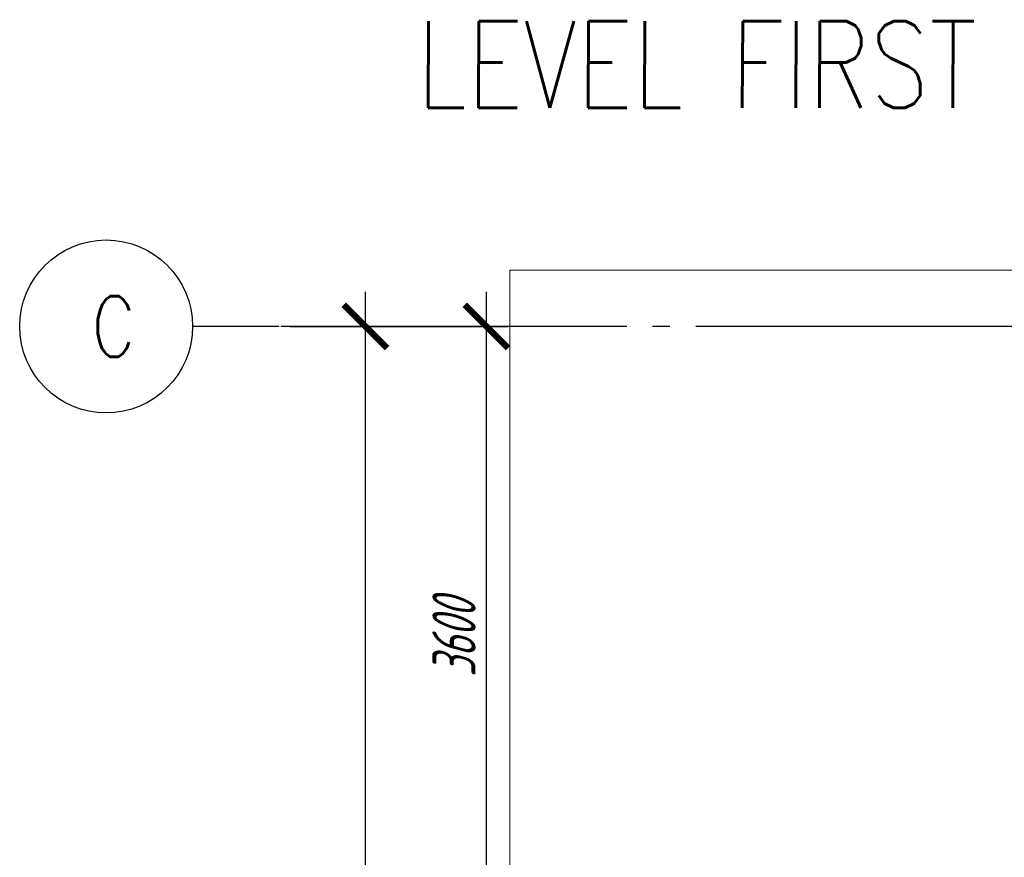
# Model space of a CAD drawing. Header units: millimetres. Extents: x 53645 to 137188, y 78097 to 135542.
# Tile 191 of 256: x 107267 to 112962, y 110385 to 115227. Entities that reach past the tile are written whole.
import ezdxf

# ---------------------------------------------------------------- set-up
doc = ezdxf.new("R2010")
doc.units = ezdxf.units.MM
doc.linetypes.add('CONTI', pattern=[0])
doc.linetypes.add('GOST2.303 5', pattern=[24, 20, -1.5, 1, -1.5])
doc.layers.add('axis_dim', color=40, linetype='CONTI')
doc.layers.add('mark', color=4, linetype='Continuous', lineweight=15)
doc.layers.add('stair1', color=7, linetype='Continuous', lineweight=15)
doc.styles.add('$DDT_AUDIT_GENERATED_(7E2899)_FixedEmptyName', font='ltypeshp.shx')
doc.styles.add('GOST 2.304', font='CS_Gost2304.shx', dxfattribs={"width": 0.8, "oblique": 15})
doc.dimstyles.new('СПДС', dxfattribs={"dimscale": 100, "dimtxt": 2.5, "dimasz": 2.5, "dimexe": 1.25, "dimexo": 0.625, "dimtad": 1, "dimdec": 0, "dimtxsty": 'GOST 2.304', "dimblk": 'ARCHTICK', "dimblk1": 'ARCHTICK', "dimblk2": 'ARCHTICK', "dimcen": 2.5, "dimdle": 2, "dimadec": 0, "dimazin": 2, "dimtfac": 0.75, "dimtdec": 4, "dimtmove": 1, "dimatfit": 3, "dimfxl": 1, "dimtolj": 1, "dimarcsym": 1})

# ---------------------------------------------------------------- blocks, each defined once
blk = doc.blocks.new('_ArchTick')
at = {"color": 0, "linetype": 'ByBlock', "const_width": 0.15}
blk.add_lwpolyline([(-0.5, -0.5), (0.5, 0.5)], dxfattribs=at)
blk = doc.blocks.new('*D64')
at = {"layer": 'axis_dim', "color": 0, "linetype": 'Continuous', "lineweight": -2, "ltscale": 100, "transparency": 16777216}
for p, q in [((109266.3, 104253.9), (109266.3, 113653.9)), ((108828.8, 113453.9), (109391.3, 113453.9)), ((108828.8, 104453.9), (109391.3, 104453.9))]:
    blk.add_line(p, q, dxfattribs=at)
at = {"layer": 'Defpoints', "color": 0, "linetype": 'Continuous', "ltscale": 100, "transparency": 16777216}
for p in [(108766.3, 113453.9), (109266.3, 113453.9), (108766.3, 104453.9)]:
    blk.add_point(p, dxfattribs=at)
at = {"layer": 'axis_dim', "color": 0, "linetype": 'Continuous', "lineweight": -2, "ltscale": 100, "transparency": 16777216, "xscale": 250, "yscale": 250, "zscale": 250}
for p, rotation in [((109266.3, 113453.9), 90), ((109266.3, 104453.9), 270)]:
    blk.add_blockref('_ArchTick', p, dxfattribs=dict(at, rotation=rotation))
at = {"layer": 'axis_dim', "color": 0, "linetype": 'Continuous', "lineweight": -3, "ltscale": 100, "transparency": 16777216, "insert": (109078.8, 108953.9), "char_height": 250, "attachment_point": 5, "rotation": 90, "style": 'GOST 2.304'}
blk.add_mtext('\\A1;9000', dxfattribs=at)
blk = doc.blocks.new('*D66')
at = {"layer": 'axis_dim', "color": 0, "linetype": 'Continuous', "lineweight": -2, "ltscale": 100, "transparency": 16777216}
for p, q in [((109966.3, 109653.9), (109966.3, 113653.9)), ((108828.8, 113453.9), (110091.3, 113453.9)), ((108828.8, 109853.9), (110091.3, 109853.9))]:
    blk.add_line(p, q, dxfattribs=at)
at = {"layer": 'Defpoints', "color": 0, "linetype": 'Continuous', "ltscale": 100, "transparency": 16777216}
for p in [(108766.3, 113453.9), (109966.3, 113453.9), (108766.3, 109853.9)]:
    blk.add_point(p, dxfattribs=at)
at = {"layer": 'axis_dim', "color": 0, "linetype": 'Continuous', "lineweight": -2, "ltscale": 100, "transparency": 16777216, "xscale": 250, "yscale": 250, "zscale": 250}
for p, rotation in [((109966.3, 113453.9), 90), ((109966.3, 109853.9), 270)]:
    blk.add_blockref('_ArchTick', p, dxfattribs=dict(at, rotation=rotation))
at = {"layer": 'axis_dim', "color": 0, "linetype": 'Continuous', "lineweight": -3, "ltscale": 100, "transparency": 16777216, "insert": (109778.8, 111653.9), "char_height": 250, "attachment_point": 5, "rotation": 90, "style": 'GOST 2.304'}
blk.add_mtext('\\A1;3600', dxfattribs=at)

msp = doc.modelspace()

# ---------------------------------------------------------------- linework, layer by layer
at = {"layer": 'axis_dim', "linetype": 'GOST2.303 5', "lineweight": 25, "ltscale": 100}
for points in [[(108766.7, 113453.9), (108266.7, 113453.9)], [(113177.7, 113453.9), (108766.7, 113453.9)]]:
    msp.add_lwpolyline(points, dxfattribs=at)
at = {"layer": 'axis_dim', "color": 18, "linetype": 'Continuous', "lineweight": 25, "ltscale": 100, "true_color": 0x000000}
msp.add_circle((107766.7, 113453.9), 500, dxfattribs=at)
at = {"layer": 'stair1', "ltscale": 75}
msp.add_lwpolyline([(113102.3, 113778.9), (110102.3, 113778.9), (110102.3, 109253.8), (110102.3, 104128.9), (113102.3, 104128.9)], close=True, dxfattribs=at)

# ---------------------------------------------------------------- texts
at = {"layer": 'axis_dim', "color": 18, "linetype": 'Continuous', "lineweight": 25, "ltscale": 100, "true_color": 0x000000, "insert": (107682.1, 113628.9), "char_height": 350, "width": 528.868, "attachment_point": 1, "style": 'GOST 2.304'}
msp.add_mtext('{\\Fsimplex|c0;\\Q0.2618;C}', dxfattribs=at)
at = {"layer": 'mark', "linetype": 'Continuous', "ltscale": 100, "insert": (109560.7, 115218.2), "char_height": 500, "width": 6038.242, "attachment_point": 1, "style": '$DDT_AUDIT_GENERATED_(7E2899)_FixedEmptyName'}
msp.add_mtext('{\\Fsimplex|c0;\\Q0.2618;\\W0.8;LEVEL FIRST}', dxfattribs=at)

# ---------------------------------------------------------------- dimensions: what is measured, and where the dimension line sits
at = {"layer": 'axis_dim', "color": 18, "linetype": 'Continuous', "lineweight": -3, "ltscale": 100, "true_color": 0x000000}
for base, p1, picture, middle in [((109266.3, 113453.9), (108766.3, 104453.9), '*D64', (109078.8, 108953.9)), ((109966.3, 113453.9), (108766.3, 109853.9), '*D66', (109778.8, 111653.9))]:
    dim = msp.add_linear_dim(base=base, p1=p1, p2=(108766.3, 113453.9), angle=270, dimstyle='СПДС', override={"dimscale": 100, "dimsah": 1}, dxfattribs=at)
    dim.commit()
    dim.dimension.update_dxf_attribs({"geometry": picture, "text_midpoint": middle})

doc.saveas('drawing.dxf')
